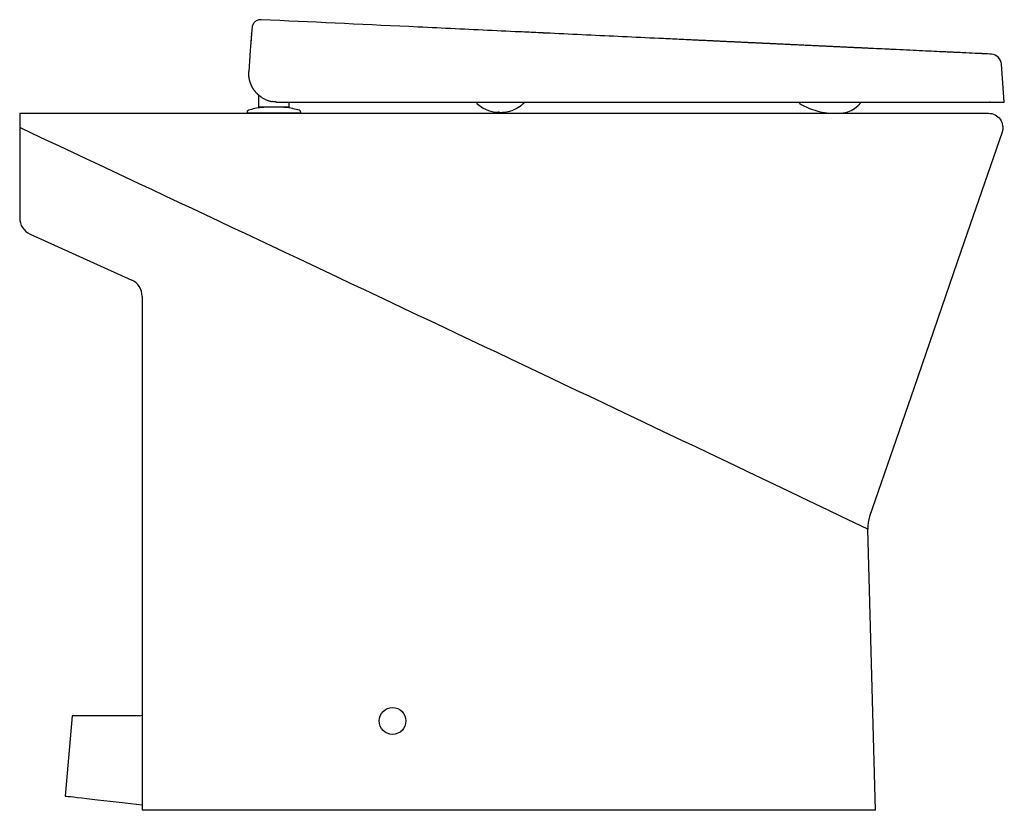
# Model space of a CAD drawing. Header units: millimetres. Extents: x 1142.933 to 1143.484, y 838.048 to 838.49.
import ezdxf

# ---------------------------------------------------------------- set-up
doc = ezdxf.new("R2010")
doc.units = ezdxf.units.MM
doc.layers.add('SANINDUSA', color=3, linetype='Continuous')

msp = doc.modelspace()

# ---------------------------------------------------------------- linework, layer by layer
at = {"layer": 'SANINDUSA'}
for p, q in [((1143.062953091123, 838.4828700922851), (1143.062952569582, 838.4828857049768)), ((1143.483935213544, 838.4444009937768), (1143.482450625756, 838.4656315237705)), ((1143.06703520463, 838.4415296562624), (1143.06703520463, 838.4482320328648)), ((1143.074768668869, 838.4446227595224), (1143.074566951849, 838.4446580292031)), ((1143.074970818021, 838.4445900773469), (1143.074768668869, 838.4446227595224)), ((1143.075173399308, 838.4445599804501), (1143.074970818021, 838.4445900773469)), ((1143.075376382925, 838.4445324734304), (1143.075173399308, 838.4445599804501)), ((1143.075579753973, 838.4445075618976), (1143.075376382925, 838.4445324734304)), ((1143.07578349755, 838.4444852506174), (1143.075579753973, 838.4445075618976)), ((1143.075987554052, 838.4444655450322), (1143.07578349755, 838.4444852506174)), ((1143.076191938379, 838.4444484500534), (1143.075987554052, 838.4444655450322)), ((1143.076396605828, 838.4444339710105), (1143.076191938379, 838.4444484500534)), ((1143.076601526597, 838.4444221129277), (1143.076396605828, 838.4444339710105)), ((1143.076806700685, 838.4444128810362), (1143.076601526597, 838.4444221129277)), ((1143.077011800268, 838.4444009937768), (1143.076806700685, 838.4444128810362)), ((1143.077011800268, 838.4444009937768), (1143.077423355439, 838.4444009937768)), ((1143.077423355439, 838.4444009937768), (1143.306058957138, 838.4444009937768)), ((1143.083835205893, 838.4444009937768), (1143.083835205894, 838.4415296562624)), ((1143.384253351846, 838.4443950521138), (1143.384253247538, 838.4444009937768)), ((1143.38460849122, 838.4444009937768), (1143.384608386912, 838.4443950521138)), ((1143.39738900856, 838.4443950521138), (1143.397388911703, 838.4444009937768)), ((1143.068035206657, 838.4415296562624), (1143.06703520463, 838.4415296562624)), ((1143.082835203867, 838.4415296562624), (1143.068035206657, 838.4415296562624)), ((1143.083030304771, 838.4415296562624), (1143.082835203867, 838.4415296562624)), ((1143.083217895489, 838.4415296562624), (1143.083030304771, 838.4415296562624)), ((1143.083835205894, 838.4415296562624), (1143.083217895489, 838.4415296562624)), ((1142.933305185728, 838.4381341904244), (1142.933305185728, 838.4300955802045)), ((1143.060449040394, 838.4386494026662), (1143.060449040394, 838.4381341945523)), ((1143.090449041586, 838.4381341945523), (1143.07544904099, 838.4381341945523)), ((1143.090449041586, 838.4381341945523), (1143.090449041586, 838.4386494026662)), ((1143.198670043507, 838.4388173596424), (1143.199320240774, 838.4387372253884)), ((1143.391301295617, 838.438148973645), (1143.391471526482, 838.4381546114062)), ((1142.933305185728, 838.4300955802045), (1142.933305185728, 838.3795850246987)), ((1142.939182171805, 838.37047455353), (1142.995928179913, 838.3447938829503)), ((1143.001805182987, 838.3356834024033), (1143.001805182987, 838.0481342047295)), ((1143.411941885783, 838.0481342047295), (1143.407556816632, 838.2055205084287)), ((1142.962662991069, 838.1009439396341), (1142.958742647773, 838.0561342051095)), ((1143.000366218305, 838.1009439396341), (1142.962662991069, 838.1009439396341)), ((1143.000366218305, 838.1009439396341), (1143.001805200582, 838.1014355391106)), ((1143.411941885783, 838.0481342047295), (1143.001805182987, 838.0481342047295))]:
    msp.add_line(p, q, dxfattribs=at)
at = {"layer": 'SANINDUSA', "flags": 128}
for points in [[(1143.063096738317, 838.4848902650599), (1143.062279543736, 838.473203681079), (1143.061462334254, 838.4615170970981)], [(1143.062951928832, 838.4829038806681), (1143.062952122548, 838.482920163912), (1143.062952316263, 838.4829360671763)], [(1143.062952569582, 838.4828857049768), (1143.062952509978, 838.4828871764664), (1143.062951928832, 838.4829038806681)], [(1143.062952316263, 838.4829360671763), (1143.062954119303, 838.4829515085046), (1143.062955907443, 838.482966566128)], [(1143.062937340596, 838.4826171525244), (1143.062937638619, 838.4826359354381), (1143.062937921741, 838.4826544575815)], [(1143.062937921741, 838.4826544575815), (1143.062939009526, 838.482672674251), (1143.062940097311, 838.482690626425)], [(1143.062529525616, 838.4767786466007), (1143.062529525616, 838.4767786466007)], [(1143.188967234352, 838.4436732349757), (1143.189021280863, 838.4436217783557), (1143.189035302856, 838.4436059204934), (1143.189042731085, 838.4435979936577), (1143.189043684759, 838.4435970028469), (1143.189043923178, 838.4435967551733), (1143.189044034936, 838.4435966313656), (1143.189044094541, 838.4435965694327), (1143.189044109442, 838.4435965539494), (1143.189044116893, 838.4435965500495), (1143.189044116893, 838.4435965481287), (1143.189044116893, 838.4435965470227), (1143.192421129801, 838.4410076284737), (1143.195419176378, 838.4396301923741), (1143.198670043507, 838.4388173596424)], [(1143.201429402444, 838.4386415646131), (1143.201866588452, 838.4386349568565), (1143.201899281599, 838.4386348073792), (1143.201914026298, 838.4386347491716), (1143.201917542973, 838.438634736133), (1143.201917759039, 838.4386347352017), (1143.201917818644, 838.4386347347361), (1143.201917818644, 838.4386347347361), (1143.201917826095, 838.4386347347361), (1143.203330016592, 838.438653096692), (1143.204434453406, 838.4387182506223), (1143.205570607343, 838.4388481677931), (1143.20673744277, 838.4390654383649), (1143.208785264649, 838.4396980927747), (1143.211041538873, 838.440796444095), (1143.213659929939, 838.4425436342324), (1143.214766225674, 838.4434112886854), (1143.214837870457, 838.4434699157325), (1143.214846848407, 838.443477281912), (1143.214849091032, 838.4434791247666), (1143.214850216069, 838.4434800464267), (1143.214850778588, 838.4434805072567), (1143.214850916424, 838.4434806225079), (1143.21485093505, 838.4434806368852), (1143.214850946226, 838.4434806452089), (1143.215054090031, 838.4436438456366), (1143.215150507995, 838.4437138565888)], [(1143.369798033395, 838.4433104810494), (1143.369954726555, 838.443222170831), (1143.370189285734, 838.4430899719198), (1143.370304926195, 838.4430257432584), (1143.370332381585, 838.443010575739), (1143.370345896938, 838.4430031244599), (1143.370346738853, 838.4430026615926), (1143.37034694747, 838.4430025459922), (1143.370347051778, 838.4430024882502), (1143.370347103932, 838.4430024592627), (1143.370347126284, 838.4430024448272), (1143.370347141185, 838.4430024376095), (1143.370347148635, 838.4430024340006), (1143.370347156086, 838.4430024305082), (1143.374921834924, 838.4407961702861), (1143.379632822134, 838.4392330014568), (1143.38191068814, 838.4387454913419), (1143.386153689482, 838.4382373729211), (1143.387435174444, 838.4381695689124), (1143.388204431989, 838.4381466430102), (1143.388988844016, 838.4381353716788), (1143.389530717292, 838.4381338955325), (1143.389682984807, 838.4381343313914), (1143.389761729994, 838.4381346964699), (1143.389781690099, 838.4381348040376), (1143.38979171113, 838.4381348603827), (1143.389794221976, 838.4381348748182), (1143.389794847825, 838.4381348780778), (1143.389795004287, 838.4381348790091), (1143.389795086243, 838.4381348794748), (1143.389795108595, 838.4381348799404), (1143.389795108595, 838.4381348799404), (1143.389807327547, 838.4381348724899), (1143.390068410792, 838.4381357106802), (1143.390479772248, 838.4381386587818)], [(1143.391471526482, 838.4381546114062), (1143.391662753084, 838.4381665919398), (1143.391704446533, 838.4381693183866), (1143.391714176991, 838.4381699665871), (1143.391715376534, 838.4381700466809), (1143.391715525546, 838.4381700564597), (1143.391715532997, 838.4381700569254), (1143.391715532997, 838.4381700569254), (1143.391715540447, 838.4381700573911), (1143.391715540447, 838.4381700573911), (1143.39359234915, 838.4383450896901), (1143.395042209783, 838.4386029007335), (1143.396474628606, 838.4389915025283), (1143.398265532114, 838.4397040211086), (1143.400206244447, 838.4408194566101), (1143.402294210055, 838.4424747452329), (1143.402844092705, 838.4429918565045), (1143.402913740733, 838.4430597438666), (1143.402948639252, 838.4430939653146), (1143.402953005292, 838.4430982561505), (1143.402954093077, 838.4430993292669), (1143.40295464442, 838.4430998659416), (1143.402954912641, 838.4431001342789), (1143.402954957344, 838.4431001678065), (1143.402954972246, 838.4431001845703), (1143.402954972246, 838.4431001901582), (1143.402954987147, 838.4431001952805), (1143.402954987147, 838.4431001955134), (1143.402980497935, 838.4431248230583), (1143.403018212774, 838.4431610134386)], [(1142.958742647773, 838.0561342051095), (1142.958931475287, 838.056112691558), (1142.959497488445, 838.0560480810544), (1142.960445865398, 838.055939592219), (1142.961773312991, 838.0557874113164), (1142.963469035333, 838.0555925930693), (1142.965536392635, 838.0553545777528), (1142.967986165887, 838.0550719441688), (1142.970805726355, 838.0547459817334), (1142.976773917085, 838.0540540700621), (1142.983894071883, 838.0532258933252), (1142.992286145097, 838.0522468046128), (1143.001805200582, 838.0511335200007)]]:
    msp.add_lwpolyline(points, dxfattribs=at)
msp.add_lwpolyline([(1142.933305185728, 838.4381341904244), (1143.475090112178, 838.4381342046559, -0.5150344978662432), (1143.482654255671, 838.4275296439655), (1143.459842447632, 838.3612797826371), (1143.433254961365, 838.2840645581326), (1143.408633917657, 838.2125604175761)], format="xyb", dxfattribs=at)
at = {"layer": 'SANINDUSA'}
msp.add_circle((1143.141805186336, 838.0981342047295), 0.0075, dxfattribs=at)
for centre, radius, start, end in [((1143.476153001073, 838.4648935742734), 0.006340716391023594, 6.683380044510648, 84.61668534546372), ((1111.746010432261, 771.9604952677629), 73.42244288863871, 64.45471306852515, 64.86420110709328), ((1142.943305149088, 838.3795850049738), 0.009999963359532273, 179.9998869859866, 245.6507788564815), ((1142.99180516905, 838.3356833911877), 0.01000001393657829, 6.425840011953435e-05, 65.65056849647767), ((1143.427549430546, 838.2060640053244), 0.02000000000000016, 160.9998770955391, 181.5959535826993)]:
    msp.add_arc(centre, radius, start, end, dxfattribs=at)
for points, knots in [([(1143.068385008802, 838.4904642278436), (1143.067749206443, 838.4904733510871), (1143.066449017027, 838.4903409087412), (1143.06475497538, 838.4892947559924), (1143.063515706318, 838.4877378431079), (1143.063279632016, 838.4864580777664), (1143.063121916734, 838.4852502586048)], [0, 0, 0, 0, 0.2501011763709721, 0.5002593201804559, 0.7502732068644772, 1, 1, 1, 1]), ([(1143.308872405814, 838.4791231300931), (1143.308417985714, 838.479144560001), (1143.307736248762, 838.4791767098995), (1143.306940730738, 838.4792142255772), (1143.306571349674, 838.479231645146), (1143.306415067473, 838.4792390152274), (1143.306372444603, 838.479241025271), (1143.306351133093, 838.4792420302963), (1143.306345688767, 838.4792422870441), (1143.306319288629, 838.4792435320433), (1143.306200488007, 838.4792491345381), (1143.304392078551, 838.4793344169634), (1143.299217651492, 838.4795784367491), (1143.287390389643, 838.4801361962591), (1143.263735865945, 838.4812517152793), (1143.2426157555, 838.4822477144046), (1143.228042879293, 838.4829349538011), (1143.226881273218, 838.4829897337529), (1143.226551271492, 838.4830052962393), (1143.226425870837, 838.4830112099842), (1143.226404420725, 838.4830122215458), (1143.226396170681, 838.4830126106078), (1143.226392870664, 838.4830127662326), (1143.226388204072, 838.4830129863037), (1143.226378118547, 838.4830134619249), (1143.226317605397, 838.4830163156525), (1143.226149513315, 838.483024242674), (1143.225127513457, 838.4830724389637), (1143.220716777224, 838.4832804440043), (1143.209528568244, 838.4838080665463), (1143.185430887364, 838.4849444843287), (1143.137235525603, 838.4872173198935), (1143.095925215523, 838.4891654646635), (1143.068385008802, 838.4904642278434)], [0, 0, 0, 0, 0.01562499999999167, 0.02343749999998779, 0.0273437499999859, 0.02832031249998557, 0.02880859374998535, 0.02880859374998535, 0.02905273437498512, 0.02905273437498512, 0.02929687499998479, 0.03124999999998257, 0.0624999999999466, 0.1249999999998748, 0.2499999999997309, 0.4999999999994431, 0.5156249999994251, 0.5195312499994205, 0.5214843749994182, 0.521728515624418, 0.5218505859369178, 0.5218811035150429, 0.5218811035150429, 0.521911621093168, 0.521911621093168, 0.521972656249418, 0.5224609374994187, 0.5234374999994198, 0.5312499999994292, 0.5624999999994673, 0.6249999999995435, 0.7499999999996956, 1, 1, 1, 1]), ([(1143.348872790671, 838.4772367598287), (1143.348845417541, 838.4772380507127), (1143.34882169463, 838.4772391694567), (1143.348770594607, 838.4772415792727), (1143.34869394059, 838.4772451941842), (1143.348515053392, 838.4772536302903), (1143.348157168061, 838.4772705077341), (1143.347440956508, 838.4773042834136), (1143.346826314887, 838.4773332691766), (1143.346416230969, 838.4773526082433)], [0, 0, 0, 0, 0.03124999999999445, 0.03124999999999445, 0.06249999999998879, 0.125000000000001, 0.25000000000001, 0.5000000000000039, 1, 1, 1, 1]), ([(1143.391403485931, 838.4752310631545), (1143.391393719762, 838.4752315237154), (1143.391380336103, 838.4752321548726), (1143.391357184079, 838.4752332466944), (1143.391322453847, 838.4752348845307), (1143.391241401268, 838.4752387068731), (1143.391079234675, 838.4752463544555), (1143.390754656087, 838.4752616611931), (1143.390104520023, 838.4752923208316), (1143.389545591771, 838.4753186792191), (1143.389172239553, 838.4753362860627)], [0, 0, 0, 0, 0.01562500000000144, 0.01562500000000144, 0.03125000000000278, 0.06249999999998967, 0.1249999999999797, 0.2499999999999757, 0.4999999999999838, 1, 1, 1, 1]), ([(1143.476747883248, 838.4712063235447), (1143.476747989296, 838.4712063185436), (1143.475268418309, 838.4712760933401), (1143.472068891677, 838.4714269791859), (1143.471558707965, 838.471451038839), (1143.471404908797, 838.4714582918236), (1143.47134526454, 838.4714611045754), (1143.471321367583, 838.4714622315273), (1143.471308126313, 838.4714628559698), (1143.471269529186, 838.471464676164), (1143.47103714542, 838.4714756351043), (1143.469945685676, 838.471527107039), (1143.466808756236, 838.4716750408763), (1143.461879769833, 838.4719074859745), (1143.45703942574, 838.4721357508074), (1143.454847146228, 838.4722391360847), (1143.454186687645, 838.4722702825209), (1143.453930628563, 838.4722823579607), (1143.453866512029, 838.4722853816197), (1143.453853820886, 838.4722859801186), (1143.453825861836, 838.472287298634), (1143.453783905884, 838.4722892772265), (1143.453629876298, 838.4722965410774), (1143.452589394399, 838.4723456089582), (1143.447841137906, 838.4725695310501), (1143.438456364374, 838.4730121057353), (1143.428577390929, 838.4734779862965), (1143.423139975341, 838.4737344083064), (1143.422855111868, 838.4737478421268), (1143.422712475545, 838.4737545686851), (1143.422651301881, 838.4737574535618), (1143.422620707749, 838.4737588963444), (1143.422614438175, 838.47375919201), (1143.422598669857, 838.4737599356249), (1143.422338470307, 838.4737722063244), (1143.421571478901, 838.4738083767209), (1143.419785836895, 838.4738925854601), (1143.416157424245, 838.4740636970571), (1143.412951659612, 838.4742148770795), (1143.410773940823, 838.4743175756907)], [0, 0, 0, 0, 0.2500000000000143, 0.2812500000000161, 0.2890625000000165, 0.292968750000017, 0.2939453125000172, 0.2939453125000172, 0.2949218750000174, 0.2949218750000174, 0.2968750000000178, 0.3125000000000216, 0.375000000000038, 0.5000000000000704, 0.5625000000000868, 0.5781250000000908, 0.5859375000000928, 0.587890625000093, 0.587890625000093, 0.5883789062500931, 0.5883789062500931, 0.5888671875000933, 0.5898437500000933, 0.5937500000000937, 0.6250000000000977, 0.7500000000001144, 0.8750000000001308, 0.8789062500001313, 0.8808593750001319, 0.881835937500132, 0.882324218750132, 0.882324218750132, 0.8825683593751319, 0.8825683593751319, 0.8828125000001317, 0.8906250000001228, 0.9062500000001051, 0.9375000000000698, 1, 1, 1, 1]), ([(1143.061423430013, 838.4604496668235), (1143.061424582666, 838.4605682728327), (1143.061426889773, 838.460805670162), (1143.061439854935, 838.4611615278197), (1143.061454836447, 838.4613985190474), (1143.061462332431, 838.4615170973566)], [0, 0, 0, 0, 0.3328314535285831, 0.6661829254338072, 1, 1, 1, 1]), ([(1143.0614330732, 838.4598434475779), (1143.061430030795, 838.4599444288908), (1143.061423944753, 838.4601464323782), (1143.061423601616, 838.4603485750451), (1143.061423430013, 838.4604496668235)], [0, 0, 0, 0, 0.4998988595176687, 0.9999999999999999, 0.9999999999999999, 0.9999999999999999, 0.9999999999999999]), ([(1143.061479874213, 838.4590573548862), (1143.061469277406, 838.4591935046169), (1143.061448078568, 838.4594658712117), (1143.061437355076, 838.459738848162), (1143.061431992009, 838.4598753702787)], [0, 0, 0, 0, 0.4998767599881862, 1, 1, 1, 1]), ([(1143.06146557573, 838.4592394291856), (1143.061458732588, 838.4593400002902), (1143.061445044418, 838.4595411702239), (1143.061437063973, 838.4597426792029), (1143.0614330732, 838.4598434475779)], [0, 0, 0, 0, 0.4999310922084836, 0.9999999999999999, 0.9999999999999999, 0.9999999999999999, 0.9999999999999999]), ([(1143.061520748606, 838.4586383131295), (1143.061510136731, 838.4587383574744), (1143.061488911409, 838.4589384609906), (1143.061473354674, 838.4591391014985), (1143.06146557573, 838.4592394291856)], [0, 0, 0, 0, 0.4999629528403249, 0.9999999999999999, 0.9999999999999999, 0.9999999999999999, 0.9999999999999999]), ([(1143.061598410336, 838.4580406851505), (1143.061584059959, 838.4581401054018), (1143.061555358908, 838.4583389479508), (1143.061532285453, 838.4585385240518), (1143.061520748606, 838.4586383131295)], [0, 0, 0, 0, 0.499994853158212, 0.9999999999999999, 0.9999999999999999, 0.9999999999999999, 0.9999999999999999]), ([(1143.061660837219, 838.4576545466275), (1143.061649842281, 838.4577188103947), (1143.061627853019, 838.4578473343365), (1143.061608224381, 838.4579762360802), (1143.061598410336, 838.4580406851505)], [0, 0, 0, 0, 0.5000139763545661, 0.9999999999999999, 0.9999999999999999, 0.9999999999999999, 0.9999999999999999]), ([(1143.061732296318, 838.4572719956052), (1143.061719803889, 838.4573356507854), (1143.061694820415, 838.4574629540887), (1143.061672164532, 838.4575906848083), (1143.061660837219, 838.4576545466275)], [0, 0, 0, 0, 0.5000277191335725, 1, 1, 1, 1]), ([(1143.061812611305, 838.456893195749), (1143.061798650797, 838.4569562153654), (1143.061770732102, 838.4570822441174), (1143.061745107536, 838.457208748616), (1143.061732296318, 838.4572719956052)], [0, 0, 0, 0, 0.5000415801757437, 1, 1, 1, 1]), ([(1143.061901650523, 838.4565181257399), (1143.061886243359, 838.4565805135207), (1143.061855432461, 838.456705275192), (1143.061826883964, 838.4568305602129), (1143.061812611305, 838.456893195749)], [0, 0, 0, 0, 0.500055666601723, 0.9999999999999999, 0.9999999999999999, 0.9999999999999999, 0.9999999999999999]), ([(1143.061999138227, 838.4561473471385), (1143.061982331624, 838.4562090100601), (1143.061948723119, 838.4563323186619), (1143.061917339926, 838.4564561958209), (1143.061901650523, 838.4565181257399)], [0, 0, 0, 0, 0.5000699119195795, 1, 1, 1, 1]), ([(1143.062105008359, 838.4557805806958), (1143.062086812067, 838.455841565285), (1143.062050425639, 838.4559635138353), (1143.062016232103, 838.4560860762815), (1143.061999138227, 838.4561473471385)], [0, 0, 0, 0, 0.5000845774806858, 1, 1, 1, 1]), ([(1143.062219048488, 838.4554181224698), (1143.062199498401, 838.4554783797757), (1143.062160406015, 838.4555988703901), (1143.062123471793, 838.4557200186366), (1143.062105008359, 838.4557805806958)], [0, 0, 0, 0, 0.5000995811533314, 1, 1, 1, 1]), ([(1143.062341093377, 838.4550600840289), (1143.062320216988, 838.4551195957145), (1143.062278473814, 838.4552385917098), (1143.062238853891, 838.4553582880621), (1143.062219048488, 838.4554181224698)], [0, 0, 0, 0, 0.5001150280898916, 1, 1, 1, 1]), ([(1143.062449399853, 838.4547635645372), (1143.062430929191, 838.4548129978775), (1143.06239402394, 838.4549117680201), (1143.062358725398, 838.4550106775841), (1143.062341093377, 838.4550600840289)], [0, 0, 0, 0, 0.5004887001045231, 1, 1, 1, 1]), ([(1143.062667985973, 838.4542139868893), (1143.06263030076, 838.4543050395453), (1143.062554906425, 838.4544872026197), (1143.062484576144, 838.4546714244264), (1143.062449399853, 838.4547635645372)], [0, 0, 0, 0, 0.4998414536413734, 1, 1, 1, 1]), ([(1143.062903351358, 838.4536801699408), (1143.062862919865, 838.4537685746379), (1143.062782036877, 838.4539454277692), (1143.062706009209, 838.4541244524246), (1143.062667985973, 838.4542139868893)], [0, 0, 0, 0, 0.4998763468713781, 1, 1, 1, 1]), ([(1143.063154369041, 838.4531624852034), (1143.06311137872, 838.4532481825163), (1143.063025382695, 838.4534196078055), (1143.06294403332, 838.453593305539), (1143.062903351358, 838.4536801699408)], [0, 0, 0, 0, 0.4999105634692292, 1, 1, 1, 1]), ([(1143.063420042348, 838.4526610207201), (1143.063374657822, 838.452743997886), (1143.063283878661, 838.4529099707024), (1143.063197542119, 838.4530783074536), (1143.063154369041, 838.4531624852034)], [0, 0, 0, 0, 0.4999443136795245, 1, 1, 1, 1]), ([(1143.06363956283, 838.4522765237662), (1143.06360231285, 838.4523402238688), (1143.063527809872, 838.4524676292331), (1143.063455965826, 838.4525965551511), (1143.063420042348, 838.4526610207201)], [0, 0, 0, 0, 0.4999797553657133, 0.9999999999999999, 0.9999999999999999, 0.9999999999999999, 0.9999999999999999]), ([(1143.063867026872, 838.4519024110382), (1143.063828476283, 838.4519643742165), (1143.063751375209, 838.4520883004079), (1143.06367683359, 838.4522137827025), (1143.06363956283, 838.4522765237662)], [0, 0, 0, 0, 0.5000006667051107, 0.9999999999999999, 0.9999999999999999, 0.9999999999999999, 0.9999999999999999]), ([(1143.064073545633, 838.4515815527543), (1143.064038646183, 838.4516347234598), (1143.063968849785, 838.451741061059), (1143.063900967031, 838.4518486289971), (1143.063867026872, 838.4519024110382)], [0, 0, 0, 0, 0.5000179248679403, 1, 1, 1, 1]), ([(1143.064284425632, 838.4512703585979), (1143.064248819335, 838.4513219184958), (1143.064177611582, 838.4514250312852), (1143.064108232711, 838.4515293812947), (1143.064073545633, 838.4515815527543)], [0, 0, 0, 0, 0.5000339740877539, 1, 1, 1, 1]), ([(1143.064499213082, 838.4509687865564), (1143.06446297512, 838.4510187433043), (1143.064390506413, 838.4511186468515), (1143.064319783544, 838.4512197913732), (1143.064284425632, 838.4512703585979)], [0, 0, 0, 0, 0.5000497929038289, 1, 1, 1, 1]), ([(1143.06471748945, 838.4506767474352), (1143.064680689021, 838.4507251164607), (1143.064607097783, 838.450821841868), (1143.064535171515, 838.4509198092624), (1143.064499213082, 838.4509687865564)], [0, 0, 0, 0, 0.5000653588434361, 1, 1, 1, 1]), ([(1143.064938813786, 838.4503941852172), (1143.064901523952, 838.4504409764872), (1143.064826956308, 838.4505345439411), (1143.06475397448, 838.4506293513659), (1143.06471748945, 838.4506767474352)], [0, 0, 0, 0, 0.5000806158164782, 1, 1, 1, 1]), ([(1143.065162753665, 838.4501210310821), (1143.065125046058, 838.4501662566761), (1143.065049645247, 838.4502566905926), (1143.064975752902, 838.4503483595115), (1143.064938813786, 838.4503941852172)], [0, 0, 0, 0, 0.500095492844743, 1, 1, 1, 1]), ([(1143.065388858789, 838.449857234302), (1143.065350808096, 838.449900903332), (1143.06527472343, 838.4499882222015), (1143.065200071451, 838.4500767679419), (1143.065162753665, 838.4501210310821)], [0, 0, 0, 0, 0.5001098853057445, 0.9999999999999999, 0.9999999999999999, 0.9999999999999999, 0.9999999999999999]), ([(1143.065617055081, 838.4496023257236), (1143.065578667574, 838.4496445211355), (1143.065501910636, 838.4497288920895), (1143.065426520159, 838.4498144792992), (1143.065388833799, 838.4498572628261)], [0, 0, 0, 0, 0.5001177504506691, 1, 1, 1, 1]), ([(1143.065617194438, 838.4496025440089), (1143.065710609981, 838.4495018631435), (1143.065899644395, 838.4492981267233), (1143.066196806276, 838.4489982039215), (1143.066509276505, 838.4486983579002), (1143.066839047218, 838.4483993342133), (1143.067187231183, 838.4481010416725), (1143.067555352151, 838.4478032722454), (1143.067945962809, 838.4475066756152), (1143.068405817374, 838.4471797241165), (1143.068947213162, 838.4468241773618), (1143.069712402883, 838.4463699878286), (1143.070724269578, 838.4458504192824), (1143.071729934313, 838.4454364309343), (1143.07257086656, 838.4451502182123), (1143.073180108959, 838.4449697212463), (1143.073850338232, 838.4447980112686), (1143.074319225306, 838.44470639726), (1143.074566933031, 838.4446579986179)], [0, 0, 0, 0, 0.03962031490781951, 0.08017512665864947, 0.1217726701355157, 0.164526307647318, 0.2085541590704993, 0.2539892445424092, 0.3010538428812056, 0.3499640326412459, 0.4166627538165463, 0.4877421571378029, 0.6064170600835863, 0.744221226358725, 0.800723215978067, 0.862367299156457, 0.927290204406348, 1, 1, 1, 1]), ([(1143.18855195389, 838.4444009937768), (1143.188570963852, 838.4443305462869), (1143.188617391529, 838.4441584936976), (1143.188754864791, 838.4439064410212), (1143.188896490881, 838.4437509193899), (1143.188967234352, 838.4436732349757)], [0, 0, 0, 0, 0.2576170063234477, 0.6291732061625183, 1, 1, 1, 1]), ([(1143.215150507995, 838.4437138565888), (1143.215229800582, 838.4437855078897), (1143.215388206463, 838.4439286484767), (1143.21554531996, 838.4441686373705), (1143.215597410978, 838.4443357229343), (1143.215617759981, 838.4444009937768)], [0, 0, 0, 0, 0.3791664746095, 0.7574755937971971, 1, 1, 1, 1]), ([(1143.475935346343, 838.4444009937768), (1143.475931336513, 838.4444009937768), (1143.475923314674, 838.4444009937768), (1143.47585002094, 838.4444009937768), (1143.475786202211, 838.4444009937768), (1143.475733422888, 838.4444009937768), (1143.475732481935, 838.4444009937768)], [0, 0, 0, 0, 0.3311952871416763, 0.6625704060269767, 0.993984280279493, 1, 1, 1, 1]), ([(1143.061356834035, 838.4398485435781), (1143.061230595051, 838.4397994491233), (1143.060978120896, 838.4397012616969), (1143.060685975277, 838.4394112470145), (1143.060487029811, 838.439050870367), (1143.06046172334, 838.4387811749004), (1143.060449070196, 838.4386463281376)], [0, 0, 0, 0, 0.2500029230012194, 0.4999982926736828, 0.7500009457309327, 0.9999999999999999, 0.9999999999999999, 0.9999999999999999, 0.9999999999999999]), ([(1143.068621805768, 838.4413608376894), (1143.067367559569, 838.441169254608), (1143.064858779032, 838.4407860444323), (1143.062407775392, 838.4401277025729), (1143.061356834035, 838.4398485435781)], [0, 0, 0, 0, 0.4999425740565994, 1, 1, 1, 1]), ([(1143.074759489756, 838.4415296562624), (1143.074049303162, 838.4415191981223), (1143.0728879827, 838.441502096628), (1143.071375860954, 838.4414711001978), (1143.070176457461, 838.4414409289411), (1143.069109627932, 838.4414033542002), (1143.06879186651, 838.4413756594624), (1143.068621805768, 838.4413608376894)], [0, 0, 0, 0, 0.2395125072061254, 0.3916587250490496, 0.5682311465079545, 0.7689243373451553, 1, 1, 1, 1]), ([(1143.089541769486, 838.439848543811), (1143.088577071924, 838.4401125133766), (1143.086299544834, 838.440740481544), (1143.082146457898, 838.4413986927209), (1143.081834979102, 838.4414013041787), (1143.080896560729, 838.4414539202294), (1143.079966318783, 838.4414844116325), (1143.078993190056, 838.4415121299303), (1143.078297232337, 838.4415238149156), (1143.077949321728, 838.4415296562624)], [0, 0, 0, 0, 0.2655256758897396, 0.5309913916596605, 0.6532004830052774, 0.7573517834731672, 0.8467836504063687, 0.9234068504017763, 1, 1, 1, 1]), ([(1143.09044947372, 838.4386463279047), (1143.090436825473, 838.4387811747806), (1143.090411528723, 838.4390508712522), (1143.090212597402, 838.439411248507), (1143.08992046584, 838.4397012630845), (1143.08966800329, 838.4397994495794), (1143.089541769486, 838.439848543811)], [0, 0, 0, 0, 0.2499962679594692, 0.4999975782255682, 0.7499937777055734, 0.9999999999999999, 0.9999999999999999, 0.9999999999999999, 0.9999999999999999]), ([(1143.369182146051, 838.4443002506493), (1143.369188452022, 838.4441995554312), (1143.369201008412, 838.4439990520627), (1143.369327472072, 838.4437227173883), (1143.369512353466, 838.4434829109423), (1143.369681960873, 838.4433732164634), (1143.369798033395, 838.4433104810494)], [0, 0, 0, 0, 0.2530566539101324, 0.5038840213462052, 0.75294822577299, 0.9999999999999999, 0.9999999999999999, 0.9999999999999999, 0.9999999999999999]), ([(1143.403018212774, 838.4431610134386), (1143.40309006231, 838.4432395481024), (1143.403233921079, 838.4433967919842), (1143.403383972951, 838.4436809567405), (1143.403483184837, 838.4439869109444), (1143.403494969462, 838.4441999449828), (1143.403500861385, 838.4443064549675)], [0, 0, 0, 0, 0.2495952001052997, 0.4997451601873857, 0.749889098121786, 1, 1, 1, 1]), ([(1143.403475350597, 838.4443059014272), (1143.403490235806, 838.4443058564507), (1143.403509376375, 838.4443057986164), (1143.403494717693, 838.4443058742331), (1143.403491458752, 838.4443058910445)], [0, 0, 0, 0, 0.7776784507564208, 1, 1, 1, 1]), ([(1143.403491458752, 838.4443056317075), (1143.403494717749, 838.4443056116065), (1143.403509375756, 838.4443055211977), (1143.403490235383, 838.4443056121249), (1143.403475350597, 838.4443056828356)], [0, 0, 0, 0, 0.2223356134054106, 1, 1, 1, 1]), ([(1143.075449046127, 838.4381341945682), (1143.071470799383, 838.4381341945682), (1143.067655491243, 838.4381341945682), (1143.062029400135, 838.4381341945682), (1143.060449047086, 838.4381341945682), (1143.060449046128, 838.4381341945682)], [0, 0, 0, 0, 0.5, 0.5, 1, 1, 1, 1]), ([(1143.199320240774, 838.4387372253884), (1143.199461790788, 838.4387194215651), (1143.199671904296, 838.4386922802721), (1143.199949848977, 838.4386739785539), (1143.200199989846, 838.4386593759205), (1143.200324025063, 838.4386540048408), (1143.200381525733, 838.4386518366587), (1143.200405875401, 838.4386509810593), (1143.200413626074, 838.4386507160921), (1143.20041723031, 838.4386505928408), (1143.200418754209, 838.438650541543), (1143.200419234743, 838.4386505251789), (1143.200419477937, 838.4386505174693), (1143.200419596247, 838.4386505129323), (1143.20041964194, 838.4386505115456), (1143.200486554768, 838.4386421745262), (1143.200544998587, 838.4386390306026), (1143.20067008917, 838.4386369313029), (1143.200708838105, 838.4386369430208), (1143.200736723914, 838.4386372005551), (1143.200764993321, 838.4386376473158), (1143.200797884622, 838.4386385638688), (1143.200797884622, 838.4386385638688), (1143.200797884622, 838.4386385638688)], [0, 0, 0, 0, 0.1074842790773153, 0.3732715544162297, 0.5075728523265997, 0.5754401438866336, 0.6096034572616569, 0.618169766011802, 0.622458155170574, 0.6245985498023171, 0.6251325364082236, 0.6254033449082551, 0.6255369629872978, 0.6256037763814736, 0.625623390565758, 0.6256321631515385, 0.8496103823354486, 0.8915371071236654, 0.9086373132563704, 0.9246025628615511, 0.9407759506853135, 0.9583331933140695, 1, 1, 1, 1]), ([(1143.200797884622, 838.4386385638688), (1143.200820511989, 838.438638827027), (1143.200847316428, 838.438639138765), (1143.200886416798, 838.4386404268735), (1143.200902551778, 838.4386409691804), (1143.20091391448, 838.4386415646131), (1143.20091391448, 838.4386415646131), (1143.20091391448, 838.4386415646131)], [0, 0, 0, 0, 0.5772062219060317, 0.68375999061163, 0.7846917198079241, 0.8876019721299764, 1, 1, 1, 1]), ([(1143.201429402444, 838.4386415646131), (1143.201396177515, 838.4386433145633), (1143.201327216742, 838.4386450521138), (1143.201116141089, 838.4386450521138), (1143.201034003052, 838.4386444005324), (1143.200966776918, 838.4386430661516), (1143.200938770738, 838.4386423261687), (1143.200925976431, 838.438641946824), (1143.200919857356, 838.4386417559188), (1143.2009172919, 838.4386416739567), (1143.200915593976, 838.438641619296), (1143.200916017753, 838.438641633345), (1143.20091391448, 838.4386415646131)], [0, 0, 0, 0, 0.4999999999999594, 0.4999999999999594, 0.7499999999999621, 0.8749999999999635, 0.9374999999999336, 0.9687499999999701, 0.9843749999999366, 0.9921874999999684, 0.9921874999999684, 1, 1, 1, 1]), ([(1143.390479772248, 838.4381386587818), (1143.390592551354, 838.4381408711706), (1143.390656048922, 838.4381396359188), (1143.390766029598, 838.4381368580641), (1143.390941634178, 838.4381333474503), (1143.391026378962, 838.4381384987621), (1143.391301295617, 838.438148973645)], [0, 0, 0, 0, 0.1406691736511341, 0.2568261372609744, 0.4661414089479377, 1, 1, 1, 1])]:
    msp.add_open_spline(points, degree=3, knots=knots, dxfattribs=at)
for points in [[(1143.062971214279, 838.4830960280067), (1143.062970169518, 838.4830813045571), (1143.062969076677, 838.4830655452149), (1143.062967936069, 838.483048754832)], [(1143.062974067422, 838.483137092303), (1143.062973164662, 838.4831244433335), (1143.062972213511, 838.4831107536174), (1143.062971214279, 838.4830960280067)], [(1143.062976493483, 838.4831719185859), (1143.062975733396, 838.4831613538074), (1143.062974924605, 838.4831497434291), (1143.062974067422, 838.483137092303)], [(1143.062980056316, 838.4832227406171), (1143.062979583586, 838.4832163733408), (1143.062979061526, 838.4832089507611), (1143.062978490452, 838.4832004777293)], [(1143.062981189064, 838.4832386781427), (1143.062980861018, 838.4832344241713), (1143.062980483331, 838.4832291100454), (1143.062980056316, 838.4832227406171)], [(1143.063109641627, 838.4850747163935), (1143.063105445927, 838.4850147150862), (1143.063101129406, 838.484952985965), (1143.063096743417, 838.4848902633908)], [(1143.063121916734, 838.4852502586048), (1143.063117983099, 838.485194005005), (1143.063113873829, 838.4851352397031), (1143.063109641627, 838.4850747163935)], [(1143.062676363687, 838.4788786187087), (1143.062671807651, 838.4788136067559), (1143.06266724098, 838.4787482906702), (1143.062662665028, 838.4786826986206)], [(1143.062689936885, 838.4790727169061), (1143.062685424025, 838.4790083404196), (1143.062680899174, 838.4789436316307), (1143.062676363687, 838.4788786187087)], [(1143.062703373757, 838.4792648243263), (1143.062698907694, 838.4792011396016), (1143.062694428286, 838.4791370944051), (1143.062689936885, 838.4790727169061)], [(1143.062768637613, 838.4801982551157), (1143.062764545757, 838.4801399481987), (1143.062760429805, 838.4800810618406), (1143.062756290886, 838.4800216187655)], [(1143.062792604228, 838.4805409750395), (1143.062788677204, 838.4804850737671), (1143.062784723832, 838.4804285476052), (1143.062780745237, 838.4803714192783)], [(1143.062804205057, 838.480706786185), (1143.062800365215, 838.4806521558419), (1143.062796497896, 838.4805968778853), (1143.062792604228, 838.4805409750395)], [(1143.062859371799, 838.4814962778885), (1143.062855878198, 838.4814465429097), (1143.062852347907, 838.4813959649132), (1143.062848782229, 838.4813445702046)], [(1143.062869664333, 838.4816429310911), (1143.062866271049, 838.4815949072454), (1143.06286283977, 838.4815460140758), (1143.062859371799, 838.4814962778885)], [(1143.062898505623, 838.4820575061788), (1143.062896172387, 838.4820238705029), (1143.062893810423, 838.4819895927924), (1143.0628914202, 838.4819546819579)], [(1143.062905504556, 838.4821564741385), (1143.062903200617, 838.4821241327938), (1143.062900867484, 838.4820911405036), (1143.062898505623, 838.4820575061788)], [(1143.062927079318, 838.482471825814), (1143.062925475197, 838.482448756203), (1143.062923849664, 838.4824252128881), (1143.06292220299, 838.4824012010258)], [(1143.311401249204, 838.4790038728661), (1143.310558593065, 838.4790436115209), (1143.309715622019, 838.4790833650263), (1143.308872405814, 838.4791231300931)], [(1143.31392820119, 838.4788847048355), (1143.313086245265, 838.4789244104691), (1143.312243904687, 838.4789641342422), (1143.311401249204, 838.4790038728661)], [(1143.316452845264, 838.4787656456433), (1143.315611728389, 838.4788053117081), (1143.314770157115, 838.478844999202), (1143.31392820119, 838.4788847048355)], [(1143.318974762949, 838.4786467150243), (1143.318134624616, 838.4786863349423), (1143.31729396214, 838.4787259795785), (1143.316452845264, 838.4787656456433)], [(1143.321493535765, 838.4785279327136), (1143.320654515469, 838.4785674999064), (1143.319814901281, 838.4786070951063), (1143.318974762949, 838.4786467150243)], [(1143.324008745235, 838.478409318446), (1143.323170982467, 838.4784488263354), (1143.322332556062, 838.4784883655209), (1143.321493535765, 838.4785279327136)], [(1143.326519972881, 838.4782908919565), (1143.325683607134, 838.4783303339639), (1143.324846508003, 838.4783698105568), (1143.324008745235, 838.478409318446)], [(1143.329026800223, 838.47817267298), (1143.32819197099, 838.4782120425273), (1143.327356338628, 838.4782514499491), (1143.326519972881, 838.4782908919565)], [(1143.331528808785, 838.4780546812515), (1143.330695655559, 838.4780939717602), (1143.329861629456, 838.4781333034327), (1143.329026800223, 838.47817267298)], [(1143.334025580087, 838.4779369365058), (1143.33319424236, 838.4779761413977), (1143.332361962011, 838.4780153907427), (1143.331528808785, 838.4780546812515)], [(1143.336516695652, 838.4778194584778), (1143.335687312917, 838.4778585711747), (1143.334856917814, 838.4778977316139), (1143.334025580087, 838.4779369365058)], [(1143.339001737, 838.4777022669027), (1143.338174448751, 838.4777412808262), (1143.337346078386, 838.477780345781), (1143.336516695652, 838.4778194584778)], [(1143.341480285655, 838.4775853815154), (1143.340655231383, 838.4776242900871), (1143.33982902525, 838.4776632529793), (1143.339001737, 838.4777022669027)], [(1143.343951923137, 838.4774688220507), (1143.343129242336, 838.4775076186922), (1143.342305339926, 838.4775464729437), (1143.341480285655, 838.4775853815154)], [(1143.346416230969, 838.4773526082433), (1143.345596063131, 838.4773912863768), (1143.344774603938, 838.4774300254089), (1143.343951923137, 838.4774688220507)], [(1143.351349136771, 838.4771199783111), (1143.350525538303, 838.4771588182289), (1143.349700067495, 838.4771977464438), (1143.348872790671, 838.4772367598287)], [(1143.353814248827, 838.4770037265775), (1143.352994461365, 838.4770423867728), (1143.352172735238, 838.4770811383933), (1143.351349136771, 838.4771199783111)], [(1143.356267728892, 838.4768880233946), (1143.355451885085, 838.4769264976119), (1143.354634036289, 838.476965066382), (1143.353814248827, 838.4770037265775)], [(1143.358709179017, 838.4767728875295), (1143.357897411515, 838.4768111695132), (1143.357083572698, 838.4768495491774), (1143.356267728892, 838.4768880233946)], [(1143.361138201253, 838.4766583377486), (1143.360330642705, 838.4766964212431), (1143.359520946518, 838.476734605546), (1143.358709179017, 838.4767728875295)], [(1143.363554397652, 838.476544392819), (1143.362751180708, 838.4765822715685), (1143.3619457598, 838.4766202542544), (1143.361138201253, 838.4766583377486)], [(1143.365957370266, 838.4764310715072), (1143.365158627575, 838.4764687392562), (1143.364357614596, 838.4765065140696), (1143.363554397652, 838.476544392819)], [(1143.368346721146, 838.47631839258), (1143.367552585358, 838.4763558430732), (1143.366756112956, 838.476393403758), (1143.365957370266, 838.4764310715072)], [(1143.370722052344, 838.4762063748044), (1143.369932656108, 838.4762436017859), (1143.369140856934, 838.476280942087), (1143.368346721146, 838.47631839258)], [(1143.373082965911, 838.4760950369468), (1143.372298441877, 838.4761320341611), (1143.371511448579, 838.4761691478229), (1143.370722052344, 838.4762063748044)], [(1143.375429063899, 838.4759843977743), (1143.374649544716, 838.4760211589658), (1143.373867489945, 838.4760580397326), (1143.373082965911, 838.4760950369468)], [(1143.377759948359, 838.4758744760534), (1143.376985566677, 838.4759109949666), (1143.376208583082, 838.4759476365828), (1143.375429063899, 838.4759843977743)], [(1143.380075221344, 838.4757652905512), (1143.379306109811, 838.4758015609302), (1143.378534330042, 838.4758379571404), (1143.377759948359, 838.4758744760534)], [(1143.382374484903, 838.4756568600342), (1143.381610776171, 838.4756928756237), (1143.380844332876, 838.4757290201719), (1143.380075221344, 838.4757652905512)], [(1143.384657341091, 838.4755492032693), (1143.383899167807, 838.4755849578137), (1143.383138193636, 838.4756208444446), (1143.382374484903, 838.4756568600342)], [(1143.386923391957, 838.4754423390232), (1143.386170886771, 838.4754778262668), (1143.385415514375, 838.4755134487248), (1143.384657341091, 838.4755492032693)], [(1143.389172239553, 838.4753362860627), (1143.388425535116, 838.47537149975), (1143.387675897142, 838.4754068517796), (1143.386923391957, 838.4754423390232)], [(1143.39364323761, 838.4751254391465), (1143.392900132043, 838.4751604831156), (1143.392153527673, 838.4751956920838), (1143.391403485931, 838.4752310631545)], [(1143.395861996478, 838.4750208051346), (1143.395125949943, 838.4750555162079), (1143.394386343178, 838.4750903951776), (1143.39364323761, 838.4751254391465)], [(1143.398059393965, 838.4749171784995), (1143.397330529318, 838.4749515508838), (1143.396598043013, 838.474986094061), (1143.395861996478, 838.4750208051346)], [(1143.4002350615, 838.4748145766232), (1143.399513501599, 838.4748486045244), (1143.398788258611, 838.4748828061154), (1143.398059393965, 838.4749171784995)], [(1143.402388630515, 838.4747130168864), (1143.401674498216, 838.4747466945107), (1143.400956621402, 838.474780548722), (1143.4002350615, 838.4748145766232)], [(1143.404519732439, 838.474612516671), (1143.403813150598, 838.4746458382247), (1143.403102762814, 838.4746793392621), (1143.402388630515, 838.4747130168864)], [(1143.406627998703, 838.4745130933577), (1143.405929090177, 838.4745460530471), (1143.40522631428, 838.4745791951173), (1143.404519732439, 838.474612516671)], [(1143.408713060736, 838.4744147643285), (1143.408021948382, 838.4744473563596), (1143.407326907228, 838.4744801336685), (1143.406627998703, 838.4745130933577)], [(1143.410773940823, 838.4743175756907), (1143.410090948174, 838.4743497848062), (1143.409403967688, 838.4743821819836), (1143.408713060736, 838.4744147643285)], [(1143.306058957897, 838.4444009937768), (1143.307051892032, 838.4444009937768), (1143.30804364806, 838.4444009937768), (1143.309034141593, 838.4444009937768)], [(1143.309034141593, 838.4444009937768), (1143.310024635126, 838.4444009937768), (1143.311013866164, 838.4444009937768), (1143.312001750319, 838.4444009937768)], [(1143.312001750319, 838.4444009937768), (1143.312989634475, 838.4444009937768), (1143.313976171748, 838.4444009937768), (1143.31496127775, 838.4444009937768)], [(1143.31496127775, 838.4444009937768), (1143.315946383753, 838.4444009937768), (1143.316930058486, 838.4444009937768), (1143.31791221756, 838.4444009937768)], [(1143.31791221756, 838.4444009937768), (1143.318894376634, 838.4444009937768), (1143.319875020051, 838.4444009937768), (1143.320854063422, 838.4444009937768)], [(1143.320854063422, 838.4444009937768), (1143.321833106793, 838.4444009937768), (1143.322810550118, 838.4444009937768), (1143.32378630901, 838.4444009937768)], [(1143.32378630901, 838.4444009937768), (1143.324762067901, 838.4444009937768), (1143.32573614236, 838.4444009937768), (1143.326708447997, 838.4444009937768)], [(1143.326708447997, 838.4444009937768), (1143.327680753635, 838.4444009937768), (1143.328651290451, 838.4444009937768), (1143.329619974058, 838.4444009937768)], [(1143.329619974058, 838.4444009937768), (1143.330588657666, 838.4444009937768), (1143.331555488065, 838.4444009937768), (1143.332520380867, 838.4444009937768)], [(1143.332520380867, 838.4444009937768), (1143.33348527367, 838.4444009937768), (1143.334448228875, 838.4444009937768), (1143.335409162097, 838.4444009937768)], [(1143.335409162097, 838.4444009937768), (1143.336370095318, 838.4444009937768), (1143.337329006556, 838.4444009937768), (1143.338285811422, 838.4444009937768)], [(1143.338285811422, 838.4444009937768), (1143.339242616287, 838.4444009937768), (1143.340197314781, 838.4444009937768), (1143.341149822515, 838.4444009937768)], [(1143.341149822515, 838.4444009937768), (1143.34210233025, 838.4444009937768), (1143.343052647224, 838.4444009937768), (1143.344000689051, 838.4444009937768)], [(1143.344000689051, 838.4444009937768), (1143.344948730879, 838.4444009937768), (1143.345894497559, 838.4444009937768), (1143.346837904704, 838.4444009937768)], [(1143.346837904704, 838.4444009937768), (1143.347781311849, 838.4444009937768), (1143.348722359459, 838.4444009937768), (1143.349660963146, 838.4444009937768)], [(1143.349660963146, 838.4444009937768), (1143.350599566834, 838.4444009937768), (1143.351535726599, 838.4444009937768), (1143.352469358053, 838.4444009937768)], [(1143.352469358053, 838.4444009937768), (1143.353402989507, 838.4444009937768), (1143.354334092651, 838.4444009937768), (1143.355262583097, 838.4444009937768)], [(1143.355262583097, 838.4444009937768), (1143.356191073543, 838.4444009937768), (1143.357116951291, 838.4444009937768), (1143.358040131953, 838.4444009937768)], [(1143.358040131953, 838.4444009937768), (1143.358963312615, 838.4444009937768), (1143.359883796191, 838.4444009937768), (1143.360801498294, 838.4444009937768)], [(1143.360801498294, 838.4444009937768), (1143.361719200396, 838.4444009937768), (1143.362634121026, 838.4444009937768), (1143.363546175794, 838.4444009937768)], [(1143.363546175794, 838.4444009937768), (1143.364458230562, 838.4444009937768), (1143.365367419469, 838.4444009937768), (1143.366273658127, 838.4444009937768)], [(1143.366273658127, 838.4444009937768), (1143.367179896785, 838.4444009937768), (1143.368083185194, 838.4444009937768), (1143.368983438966, 838.4444009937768)], [(1143.368983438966, 838.4444009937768), (1143.369883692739, 838.4444009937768), (1143.370780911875, 838.4444009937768), (1143.371675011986, 838.4444009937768)], [(1143.371675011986, 838.4444009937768), (1143.372569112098, 838.4444009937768), (1143.373460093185, 838.4444009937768), (1143.37434787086, 838.4444009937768)], [(1143.37434787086, 838.4444009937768), (1143.375235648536, 838.4444009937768), (1143.376120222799, 838.4444009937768), (1143.377001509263, 838.4444009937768)], [(1143.377001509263, 838.4444009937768), (1143.377882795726, 838.4444009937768), (1143.37876079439, 838.4444009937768), (1143.379635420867, 838.4444009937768)], [(1143.379635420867, 838.4444009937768), (1143.380510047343, 838.4444009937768), (1143.381381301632, 838.4444009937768), (1143.382249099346, 838.4444009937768)], [(1143.382249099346, 838.4444009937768), (1143.38311689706, 838.4444009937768), (1143.383981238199, 838.4444009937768), (1143.384842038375, 838.4444009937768)], [(1143.384842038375, 838.4444009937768), (1143.385702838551, 838.4444009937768), (1143.386560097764, 838.4444009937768), (1143.387413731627, 838.4444009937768)], [(1143.387413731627, 838.4444009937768), (1143.38826736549, 838.4444009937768), (1143.389117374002, 838.4444009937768), (1143.389963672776, 838.4444009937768)], [(1143.389963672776, 838.4444009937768), (1143.390809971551, 838.4444009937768), (1143.391652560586, 838.4444009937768), (1143.392491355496, 838.4444009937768)], [(1143.392491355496, 838.4444009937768), (1143.393330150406, 838.4444009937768), (1143.39416515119, 838.4444009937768), (1143.394996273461, 838.4444009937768)], [(1143.394996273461, 838.4444009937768), (1143.395827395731, 838.4444009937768), (1143.396654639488, 838.4444009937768), (1143.397477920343, 838.4444009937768)], [(1143.397477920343, 838.4444009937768), (1143.398301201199, 838.4444009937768), (1143.399120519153, 838.4444009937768), (1143.399935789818, 838.4444009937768)], [(1143.399935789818, 838.4444009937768), (1143.400751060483, 838.4444009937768), (1143.401562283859, 838.4444009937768), (1143.402369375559, 838.4444009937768)], [(1143.402369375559, 838.4444009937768), (1143.403176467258, 838.4444009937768), (1143.403979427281, 838.4444009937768), (1143.404778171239, 838.4444009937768)], [(1143.404778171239, 838.4444009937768), (1143.405576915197, 838.4444009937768), (1143.406371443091, 838.4444009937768), (1143.407161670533, 838.4444009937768)], [(1143.407161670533, 838.4444009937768), (1143.407951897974, 838.4444009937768), (1143.408737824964, 838.4444009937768), (1143.409519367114, 838.4444009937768)], [(1143.409519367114, 838.4444009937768), (1143.410300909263, 838.4444009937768), (1143.411078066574, 838.4444009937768), (1143.411850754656, 838.4444009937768)], [(1143.411850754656, 838.4444009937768), (1143.412623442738, 838.4444009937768), (1143.413391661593, 838.4444009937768), (1143.414155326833, 838.4444009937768)], [(1143.414155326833, 838.4444009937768), (1143.414918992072, 838.4444009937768), (1143.415678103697, 838.4444009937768), (1143.416432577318, 838.4444009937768)], [(1143.416432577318, 838.4444009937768), (1143.41718705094, 838.4444009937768), (1143.417936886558, 838.4444009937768), (1143.418681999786, 838.4444009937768)], [(1143.418681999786, 838.4444009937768), (1143.419427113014, 838.4444009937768), (1143.420167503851, 838.4444009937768), (1143.42090308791, 838.4444009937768)], [(1143.42090308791, 838.4444009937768), (1143.421638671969, 838.4444009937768), (1143.42236944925, 838.4444009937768), (1143.423095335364, 838.4444009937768)], [(1143.423095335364, 838.4444009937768), (1143.423821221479, 838.4444009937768), (1143.424542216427, 838.4444009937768), (1143.425258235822, 838.4444009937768)], [(1143.425258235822, 838.4444009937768), (1143.425974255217, 838.4444009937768), (1143.426685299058, 838.4444009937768), (1143.427391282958, 838.4444009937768)], [(1143.427391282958, 838.4444009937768), (1143.428097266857, 838.4444009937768), (1143.428798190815, 838.4444009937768), (1143.429493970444, 838.4444009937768)], [(1143.429493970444, 838.4444009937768), (1143.430189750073, 838.4444009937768), (1143.430880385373, 838.4444009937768), (1143.431565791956, 838.4444009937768)], [(1143.431565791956, 838.4444009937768), (1143.432251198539, 838.4444009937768), (1143.432931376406, 838.4444009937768), (1143.433606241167, 838.4444009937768)], [(1143.433606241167, 838.4444009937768), (1143.434281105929, 838.4444009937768), (1143.434950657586, 838.4444009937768), (1143.435614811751, 838.4444009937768)], [(1143.435614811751, 838.4444009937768), (1143.436278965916, 838.4444009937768), (1143.436937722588, 838.4444009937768), (1143.437590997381, 838.4444009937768)], [(1143.437590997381, 838.4444009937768), (1143.438244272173, 838.4444009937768), (1143.438892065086, 838.4444009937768), (1143.439534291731, 838.4444009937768)], [(1143.439534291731, 838.4444009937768), (1143.440176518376, 838.4444009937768), (1143.440813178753, 838.4444009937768), (1143.441444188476, 838.4444009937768)], [(1143.441444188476, 838.4444009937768), (1143.442075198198, 838.4444009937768), (1143.442700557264, 838.4444009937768), (1143.443320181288, 838.4444009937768)], [(1143.443320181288, 838.4444009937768), (1143.443939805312, 838.4444009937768), (1143.444553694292, 838.4444009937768), (1143.445161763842, 838.4444009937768)], [(1143.445161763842, 838.4444009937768), (1143.445769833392, 838.4444009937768), (1143.44637208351, 838.4444009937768), (1143.446968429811, 838.4444009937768)], [(1143.446968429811, 838.4444009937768), (1143.447564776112, 838.4444009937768), (1143.448155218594, 838.4444009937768), (1143.44873967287, 838.4444009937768)], [(1143.44873967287, 838.4444009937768), (1143.449324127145, 838.4444009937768), (1143.449902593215, 838.4444009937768), (1143.450474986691, 838.4444009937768)], [(1143.450474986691, 838.4444009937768), (1143.451047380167, 838.4444009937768), (1143.451613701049, 838.4444009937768), (1143.45217386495, 838.4444009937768)], [(1143.45217386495, 838.4444009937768), (1143.45273402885, 838.4444009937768), (1143.453288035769, 838.4444009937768), (1143.453835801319, 838.4444009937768)], [(1143.453835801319, 838.4444009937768), (1143.454383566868, 838.4444009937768), (1143.454925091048, 838.4444009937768), (1143.455460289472, 838.4444009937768)], [(1143.455460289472, 838.4444009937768), (1143.455995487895, 838.4444009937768), (1143.456524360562, 838.4444009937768), (1143.457046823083, 838.4444009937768)], [(1143.457046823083, 838.4444009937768), (1143.457569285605, 838.4444009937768), (1143.458085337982, 838.4444009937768), (1143.458594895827, 838.4444009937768)], [(1143.458594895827, 838.4444009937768), (1143.459104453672, 838.4444009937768), (1143.459607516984, 838.4444009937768), (1143.460104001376, 838.4444009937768)], [(1143.460104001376, 838.4444009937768), (1143.460600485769, 838.4444009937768), (1143.461089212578, 838.4444009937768), (1143.461570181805, 838.4444009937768)], [(1143.461570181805, 838.4444009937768), (1143.462051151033, 838.4444009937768), (1143.462524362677, 838.4444009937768), (1143.462989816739, 838.4444009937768)], [(1143.462989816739, 838.4444009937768), (1143.463455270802, 838.4444009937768), (1143.463912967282, 838.4444009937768), (1143.46436290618, 838.4444009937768)], [(1143.46436290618, 838.4444009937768), (1143.464812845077, 838.4444009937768), (1143.465255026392, 838.4444009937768), (1143.465689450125, 838.4444009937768)], [(1143.465689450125, 838.4444009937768), (1143.466123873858, 838.4444009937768), (1143.466550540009, 838.4444009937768), (1143.466969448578, 838.4444009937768)], [(1143.466969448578, 838.4444009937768), (1143.467388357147, 838.4444009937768), (1143.467799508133, 838.4444009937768), (1143.468202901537, 838.4444009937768)], [(1143.468202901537, 838.4444009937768), (1143.468606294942, 838.4444009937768), (1143.469001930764, 838.4444009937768), (1143.469389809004, 838.4444009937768)], [(1143.469389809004, 838.4444009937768), (1143.469777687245, 838.4444009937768), (1143.470157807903, 838.4444009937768), (1143.47053017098, 838.4444009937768)], [(1143.47053017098, 838.4444009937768), (1143.470902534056, 838.4444009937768), (1143.471267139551, 838.4444009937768), (1143.471623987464, 838.4444009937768)], [(1143.471623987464, 838.4444009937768), (1143.471980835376, 838.4444009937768), (1143.472329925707, 838.4444009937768), (1143.472671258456, 838.4444009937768)], [(1143.472671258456, 838.4444009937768), (1143.473012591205, 838.4444009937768), (1143.473346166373, 838.4444009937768), (1143.473671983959, 838.4444009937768)], [(1143.473671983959, 838.4444009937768), (1143.473997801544, 838.4444009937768), (1143.474315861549, 838.4444009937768), (1143.474626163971, 838.4444009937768)], [(1143.474626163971, 838.4444009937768), (1143.474936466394, 838.4444009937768), (1143.475239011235, 838.4444009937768), (1143.475533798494, 838.4444009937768)], [(1143.475533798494, 838.4444009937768), (1143.475828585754, 838.4444009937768), (1143.476115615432, 838.4444009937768), (1143.476394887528, 838.4444009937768)], [(1143.476394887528, 838.4444009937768), (1143.476674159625, 838.4444009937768), (1143.47694567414, 838.4444009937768), (1143.477209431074, 838.4444009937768)], [(1143.477209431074, 838.4444009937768), (1143.477473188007, 838.4444009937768), (1143.47772918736, 838.4444009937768), (1143.477977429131, 838.4444009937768)], [(1143.477977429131, 838.4444009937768), (1143.478225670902, 838.4444009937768), (1143.478466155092, 838.4444009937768), (1143.478698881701, 838.4444009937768)], [(1143.478698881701, 838.4444009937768), (1143.47893160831, 838.4444009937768), (1143.479156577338, 838.4444009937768), (1143.479373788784, 838.4444009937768)], [(1143.479373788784, 838.4444009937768), (1143.479591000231, 838.4444009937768), (1143.479800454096, 838.4444009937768), (1143.48000215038, 838.4444009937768)], [(1143.48000215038, 838.4444009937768), (1143.480203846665, 838.4444009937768), (1143.480397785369, 838.4444009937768), (1143.480583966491, 838.4444009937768)], [(1143.480583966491, 838.4444009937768), (1143.480770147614, 838.4444009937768), (1143.480948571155, 838.4444009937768), (1143.481119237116, 838.4444009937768)], [(1143.481119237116, 838.4444009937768), (1143.481289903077, 838.4444009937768), (1143.481452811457, 838.4444009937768), (1143.481607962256, 838.4444009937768)], [(1143.481607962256, 838.4444009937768), (1143.481763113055, 838.4444009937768), (1143.481910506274, 838.4444009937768), (1143.483935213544, 838.4444009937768)]]:
    msp.add_open_spline(points, degree=3, dxfattribs=at)

doc.saveas('drawing.dxf')
